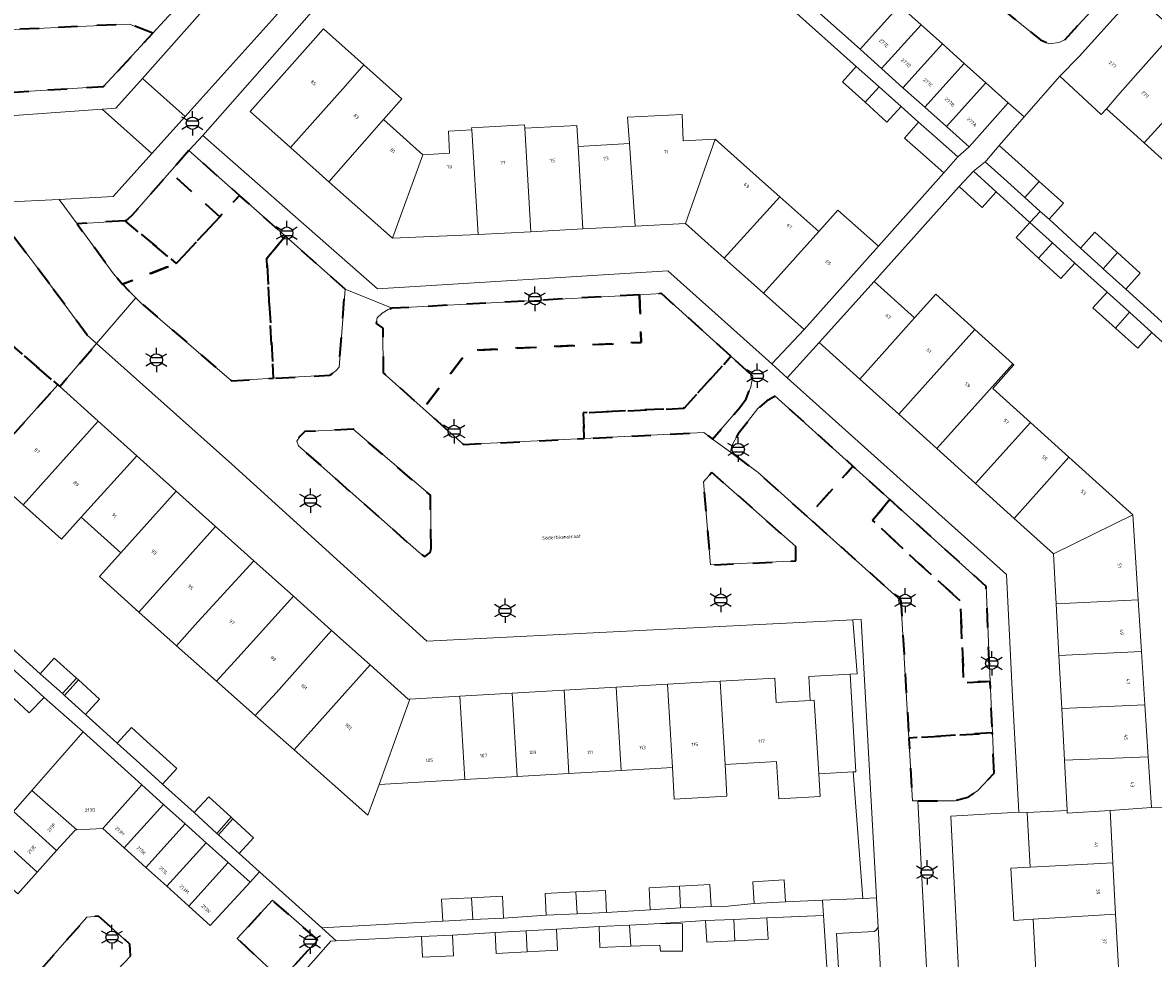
# Model space of a CAD drawing. Extents: x 105780 to 185197, y 477999 to 525027.
# Tile 93 of 256: x 106239 to 106356, y 479779 to 479876. Entities that reach past the tile are written whole.
import ezdxf
from ezdxf.enums import TextEntityAlignment as Align

# ---------------------------------------------------------------- set-up
doc = ezdxf.new("R2010")
doc.units = 0
doc.linetypes.add('XX-HIDDEN', pattern=[4, 2, -2])
for name, color, linetype, lineweight in [('B-GV-GR-MATERIAALGRENS-G', 252, 'XX-HIDDEN', 35), ('B-RO-IE-MEUBILAIR_WEGMEUBILAIR-S', 252, 'Continuous', 25), ('B-XX-KG-KADASTRAAL_BEBOUWING-G', 252, 'Continuous', 20), ('B1-WE-OG-BEBOUWING-T18', 7, 'Continuous', 18), ('B1-WE-OG-TERREIN_ERF-GV', 252, 'Continuous', 18), ('B1-WE-OG-TOPOGRAFIE-T18', 10, 'Continuous', 18), ('B1-WE-VH-VERHARDING_ASFALT-GV', 252, 'Continuous', 18), ('B1-WE-VH-VERHARDING_BETONSTRAATSTEEN-GV', 252, 'Continuous', 18), ('B1-WE-VH-VERHARDING_TEGEL-GV', 252, 'Continuous', 18)]:
    doc.layers.add(name, color=color, linetype=linetype, lineweight=lineweight)
doc.styles.add('NLCS-ISO', font='NLCS-ISO.ttf')
doc.styles.add('NLCS-ISO-M200-T18', font='NLCS-ISO.ttf', dxfattribs={"height": 0.36})

# ---------------------------------------------------------------- blocks, each defined once
blk = doc.blocks.new('B-SIE-WEG_LICHTMAST-SO')
at = {"ltscale": 0.1}
for p, q in [((0, 1.27), (0, 2.53)), ((-1.1, 0.63), (-2.19, 1.27)), ((1.1, 0.63), (2.19, 1.27)), ((-1.1, -0.63), (-2.19, -1.27)), ((0, -1.27), (0, -2.53)), ((1.1, -0.63), (2.19, -1.27))]:
    blk.add_line(p, q, dxfattribs=at)
at = {"flags": 128}
for points in [[(-1.16, 0.5), (1.16, 0.5)], [(-1.16, -0.5), (1.16, -0.5)]]:
    blk.add_lwpolyline(points, dxfattribs=at)
at = {"ltscale": 0.1}
blk.add_circle((0, 0), 1.27, dxfattribs=at)
at = {"style": 'NLCS-ISO'}
blk.add_attdef('TYPE', text='', height=1.8, dxfattribs=at).set_placement((0, 2.53), align=Align.BOTTOM_CENTER)

msp = doc.modelspace()

# ---------------------------------------------------------------- linework, layer by layer
at = {"layer": 'B-GV-GR-MATERIAALGRENS-G', "flags": 128}
for points in [[(106355.92, 479884.44), (106355.87, 479884.69), (106354.94, 479885.56), (106352.7, 479886.64), (106346.38, 479887.52), (106344.89, 479887.21), (106344.39, 479887.03), (106339.06, 479880.93), (106339.11, 479879.3), (106339.28, 479878.6), (106340.27, 479877.69), (106344.22, 479874.51), (106345.11, 479874.11), (106346.17, 479874.25), (106346.73, 479874.51), (106349.502, 479877.496), (106354.19, 479882.27), (106355.71, 479884.02)], [(106252.044, 479875.219), (106249.607, 479876.152), (106233.989, 479875.42), (106231.526, 479875.304), (106230.161, 479875.24), (106230.374, 479874.803), (106231.926, 479872.835), (106233.704, 479870.896), (106235.483, 479868.956), (106246.928, 479869.68)], [(106255.784, 479863.029), (106253.803, 479860.776), (106259.002, 479856.162), (106261.045, 479858.36)], [(106259.002, 479856.162), (106253.803, 479860.776), (106249.875, 479856.31), (106249.488, 479855.926), (106249.163, 479855.737), (106254.477, 479851.293)], [(106263.868, 479851.851), (106265.814, 479854.128), (106261.045, 479858.36), (106259.002, 479856.162), (106254.477, 479851.293), (106248.887, 479849.157), (106250.275, 479847.747), (106250.812, 479847.202), (106260.204, 479839.136), (106264.573, 479839.383)], [(106241.294, 479849.185), (106235.353, 479857.059), (106229.074, 479850.081), (106233.05, 479846.596), (106242.164, 479838.699), (106242.362, 479838.522), (106246.195, 479842.992), (106245.228, 479843.855)], [(106249.163, 479855.737), (106244.164, 479855.434), (106247.956, 479850.245), (106248.887, 479849.157), (106254.477, 479851.293)], [(106272.004, 479848.634), (106265.814, 479854.128), (106263.868, 479851.851), (106264.573, 479839.383), (106270.379, 479839.711), (106270.561, 479839.772), (106271.08, 479840.2), (106271.381, 479840.558)], [(106302.586, 479848.056), (106276.9, 479846.65), (106276.47, 479846.52), (106275.85, 479846.16), (106275.33, 479845.66), (106275.22, 479845.07), (106275.92, 479844.6), (106275.96, 479839.96), (106280.125, 479836.235), (106284.813, 479842.269), (106302.75, 479843.114)], [(106312.085, 479841.669), (106304.86, 479848.18), (106302.586, 479848.056), (106302.75, 479843.114), (106284.813, 479842.269), (106280.125, 479836.235), (106284.29, 479832.51), (106296.843, 479833.133), (106296.746, 479835.805), (106307.231, 479836.283)], [(106233.05, 479846.596), (106228.597, 479841.62), (106228.136, 479841.105), (106230.14, 479839.25), (106232.541, 479837.027), (106234.671, 479835.055), (106237.015, 479832.954), (106242.164, 479838.699)], [(106313.02, 479836.36), (106313.66, 479837.25), (106314.14, 479838.5), (106314.37, 479839.609), (106312.085, 479841.669), (106307.231, 479836.283), (106296.746, 479835.805), (106296.843, 479833.133), (106309.269, 479833.75), (106310.095, 479833.144), (106310.181, 479833.081)], [(106316.689, 479837.519), (106315.77, 479837), (106314.89, 479836.26), (106312.83, 479833.61), (106312.16, 479832.39), (106312.05, 479831.709), (106314.92, 479829.6), (106320.044, 479825.009), (106324.747, 479830.257)], [(106280.94, 479821.73), (106280.87, 479827.24), (106272.83, 479834.12), (106267.84, 479833.85), (106267.31, 479833.34), (106266.99, 479832.85), (106267.18, 479832.36), (106279.65, 479821.34), (106280.262, 479820.861), (106280.84, 479821.31)], [(106335.897, 479816.301), (106331.6, 479820.17), (106326.795, 479824.661), (106328.59, 479826.793), (106324.747, 479830.257), (106320.044, 479825.009), (106329.74, 479816.32), (106330.557, 479802.039), (106339.231, 479802.58), (106339.003, 479807.916), (106336.27, 479807.799)], [(106318.3, 479820.39), (106318.83, 479820.45), (106318.81, 479821.92), (106310.11, 479829.61), (106309.22, 479828.65), (106309.96, 479820.01)], [(106328.59, 479826.793), (106326.795, 479824.661), (106331.6, 479820.17), (106335.897, 479816.301), (106336.27, 479807.799), (106339.003, 479807.916), (106338.58, 479817.79)], [(106339.41, 479798.4), (106339.231, 479802.58), (106330.557, 479802.039), (106330.93, 479795.52), (106331.49, 479795.52), (106335.37, 479795.54), (106336.73, 479795.89), (106337.74, 479796.6)], [(106269.16, 479781.1), (106264.47, 479785.2), (106260.8, 479781.22), (106265.37, 479776.98)], [(106249.71, 479779.41), (106249.64, 479780.66), (106246.39, 479783.56), (106245.2, 479783.44), (106239.08, 479776.52), (106239.18, 479775.05), (106241.78, 479772.66), (106243.11, 479772.45)]]:
    msp.add_lwpolyline(points, close=True, dxfattribs=at)
at = {"layer": 'B-XX-KG-KADASTRAAL_BEBOUWING-G', "flags": 128}
for points in [[(106329.42, 479880.88), (106324.72, 479884.974), (106323.005, 479883.065), (106319.38, 479879.03), (106325.491, 479873.55), (106329.59, 479878.09)], [(106358.206, 479875.45), (106354.021, 479879.212), (106348.237, 479872.796), (106346.24, 479870.74), (106350.55, 479866.77), (106351.074, 479867.372), (106352.47, 479868.977)], [(106331.826, 479876.088), (106329.59, 479878.09), (106325.491, 479873.55), (106327.725, 479871.546)], [(106334.041, 479874.104), (106331.826, 479876.088), (106327.725, 479871.546), (106329.95, 479869.551)], [(106272.048, 479869.756), (106273.967, 479871.909), (106269.765, 479875.655), (106267.846, 479873.502), (106262.134, 479867.094), (106266.329, 479863.354)], [(106362.23, 479871.833), (106358.206, 479875.45), (106352.47, 479868.977), (106351.074, 479867.372), (106355.012, 479863.823), (106356.436, 479865.402)], [(106336.312, 479872.07), (106334.041, 479874.104), (106329.95, 479869.551), (106332.207, 479867.528)], [(106275.984, 479866.247), (106277.903, 479868.4), (106273.967, 479871.909), (106272.048, 479869.756), (106266.329, 479863.354), (106270.329, 479859.789)], [(106325.102, 479871.768), (106323.655, 479870.173), (106326.008, 479868.04), (106327.468, 479869.656)], [(106338.569, 479870.049), (106336.312, 479872.07), (106332.207, 479867.528), (106334.461, 479865.507)], [(106366.234, 479868.235), (106362.23, 479871.833), (106356.436, 479865.402), (106355.012, 479863.823), (106358.992, 479860.235), (106360.416, 479861.815)], [(106340.89, 479867.97), (106338.569, 479870.049), (106334.461, 479865.507), (106336.81, 479863.4)], [(106327.468, 479869.656), (106326.008, 479868.04), (106328.285, 479865.975), (106329.765, 479867.606)], [(106310.435, 479864.222), (106307.135, 479864.045), (106307, 479866.76), (106301.34, 479866.49), (106301.553, 479863.745), (106302.147, 479855.174), (106307.375, 479855.448)], [(106280.085, 479862.591), (106275.984, 479866.247), (106270.329, 479859.789), (106276.915, 479853.917)], [(106290.669, 479865.353), (106290.651, 479865.684), (106285.147, 479865.39), (106285.159, 479865.162), (106285.836, 479854.321), (106291.3, 479854.607)], [(106296.205, 479863.458), (106296.088, 479865.644), (106290.669, 479865.353), (106291.3, 479854.607), (106296.702, 479854.89)], [(106333.239, 479864.505), (106331.563, 479865.978), (106330.107, 479864.322), (106331.784, 479862.849), (106334.199, 479860.726), (106335.654, 479862.383)], [(106285.159, 479865.162), (106282.738, 479865.032), (106282.861, 479862.74), (106280.085, 479862.591), (106276.915, 479853.917), (106285.836, 479854.321)], [(106317.148, 479858.232), (106315.665, 479859.554), (106310.435, 479864.222), (106307.375, 479855.448), (106311.394, 479851.862)], [(106301.553, 479863.745), (106296.205, 479863.458), (106296.702, 479854.89), (106302.147, 479855.174)], [(106341.904, 479861.788), (106339.94, 479863.55), (106338.62, 479861.979), (106338.499, 479861.845), (106340.412, 479860.127), (106342.606, 479858.157), (106344.102, 479859.815)], [(106335.797, 479859.281), (106338.176, 479857.12), (106339.637, 479858.728), (106337.258, 479860.889)], [(106345.13, 479855.891), (106346.622, 479857.552), (106344.102, 479859.815), (106342.606, 479858.157), (106344.213, 479856.714)], [(106321.197, 479854.618), (106317.148, 479858.232), (106311.394, 479851.862), (106315.467, 479848.227)], [(106325.411, 479850.858), (106327.408, 479853.096), (106323.2, 479856.852), (106321.197, 479854.618), (106315.467, 479848.227), (106319.696, 479844.453)], [(106343.134, 479855.571), (106341.692, 479854.007), (106344.04, 479851.843), (106345.475, 479853.441)], [(106348.39, 479852.893), (106350.557, 479850.936), (106350.747, 479850.764), (106352.218, 479852.445), (106352.057, 479852.591), (106349.892, 479854.551)], [(106345.475, 479853.441), (106344.04, 479851.843), (106346.331, 479849.732), (106347.8, 479851.326)], [(106352.218, 479852.445), (106350.747, 479850.764), (106353.095, 479848.645), (106354.591, 479850.297)], [(106331.134, 479845.668), (106326.968, 479849.424), (106321.26, 479843.093), (106325.461, 479839.306)], [(106337.414, 479844.466), (106333.351, 479848.128), (106331.134, 479845.668), (106325.461, 479839.306), (106329.505, 479835.66)], [(106351.142, 479848.343), (106349.67, 479846.698), (106352.008, 479844.606), (106353.474, 479846.238)], [(106353.474, 479846.238), (106352.008, 479844.606), (106354.35, 479842.51), (106355.805, 479844.135)], [(106341.349, 479840.901), (106337.414, 479844.466), (106329.505, 479835.66), (106333.461, 479832.093)], [(106343.194, 479834.796), (106339.274, 479838.33), (106341.46, 479840.8), (106341.349, 479840.901), (106333.461, 479832.093), (106337.497, 479828.455)], [(106246.363, 479834.936), (106242.362, 479838.522), (106242.164, 479838.699), (106237.015, 479832.954), (106234.35, 479830.04), (106238.568, 479826.26)], [(106250.385, 479831.331), (106246.363, 479834.936), (106238.568, 479826.26), (106242.564, 479822.678), (106244.604, 479824.954)], [(106347.183, 479831.2), (106343.194, 479834.796), (106337.497, 479828.455), (106341.502, 479824.844)], [(106254.47, 479827.669), (106250.385, 479831.331), (106244.604, 479824.954), (106248.713, 479821.271)], [(106347.183, 479831.2), (106341.502, 479824.844), (106345.571, 479821.176), (106353.821, 479825.216)], [(106258.548, 479824.014), (106254.47, 479827.669), (106248.713, 479821.271), (106246.497, 479818.798), (106250.599, 479815.122)], [(106353.821, 479825.216), (106345.571, 479821.176), (106345.853, 479815.975), (106354.38, 479816.396)], [(106262.526, 479820.448), (106258.548, 479824.014), (106250.599, 479815.122), (106254.506, 479811.62), (106256.711, 479814.101)], [(106266.631, 479816.769), (106262.526, 479820.448), (106256.711, 479814.101), (106254.506, 479811.62), (106258.641, 479807.959), (106260.878, 479810.366)], [(106270.595, 479813.215), (106266.631, 479816.769), (106260.878, 479810.366), (106258.641, 479807.959), (106262.678, 479804.383), (106264.872, 479806.786)], [(106354.38, 479816.396), (106345.853, 479815.975), (106346.143, 479810.626), (106354.719, 479811.041)], [(106274.597, 479809.628), (106270.595, 479813.215), (106264.872, 479806.786), (106262.678, 479804.383), (106266.715, 479800.807)], [(106240.337, 479808.721), (106242.641, 479806.654), (106244.119, 479808.244), (106241.803, 479810.34)], [(106354.719, 479811.041), (106346.143, 479810.626), (106346.443, 479805.112), (106355.07, 479805.507)], [(106236.754, 479809.86), (106235.269, 479808.207), (106237.588, 479806.142), (106239.203, 479804.658), (106240.739, 479806.258), (106239.071, 479807.808)], [(106278.742, 479806.08), (106278.567, 479806.07), (106274.597, 479809.628), (106266.715, 479800.807), (106274.367, 479794.031), (106275.53, 479797.234)], [(106244.301, 479808.079), (106242.851, 479806.457), (106245.048, 479804.478), (106246.503, 479806.086)], [(106310.948, 479807.942), (106305.501, 479807.627), (106306.005, 479798.995), (106306.196, 479795.695), (106311.663, 479796.011), (106311.472, 479799.311)], [(106320.323, 479805.953), (106316.791, 479805.749), (106316.645, 479808.271), (106310.948, 479807.942), (106311.472, 479799.311), (106316.82, 479799.62), (106317.045, 479795.725), (106321.345, 479795.973), (106321.209, 479798.323), (106320.714, 479805.976)], [(106324.47, 479808.663), (106320.18, 479808.415), (106320.323, 479805.953), (106320.714, 479805.976), (106321.209, 479798.323), (106324.789, 479798.53), (106325.055, 479798.545)], [(106289.372, 479806.695), (106283.938, 479806.38), (106284.431, 479797.748), (106289.876, 479798.063)], [(106294.747, 479807.005), (106289.372, 479806.695), (106289.876, 479798.063), (106295.25, 479798.374)], [(106300.163, 479807.318), (106294.747, 479807.005), (106295.25, 479798.374), (106300.676, 479798.687)], [(106305.501, 479807.627), (106300.163, 479807.318), (106300.676, 479798.687), (106306.005, 479798.995)], [(106283.938, 479806.38), (106278.742, 479806.08), (106275.53, 479797.234), (106284.431, 479797.748)], [(106355.07, 479805.507), (106346.443, 479805.112), (106346.733, 479799.76), (106355.414, 479800.087)], [(106252.179, 479801.006), (106249.808, 479803.134), (106248.347, 479801.506), (106250.686, 479799.399), (106253.058, 479797.263), (106254.526, 479798.898), (106252.339, 479800.862)], [(106250.906, 479797.18), (106244.8, 479802.68), (106239.456, 479796.59), (106244.15, 479792.504), (106246.839, 479792.638)], [(106355.414, 479800.087), (106346.733, 479799.76), (106347.017, 479794.527), (106347.006, 479794.23), (106351.46, 479794.534), (106355.747, 479794.83)], [(106239.456, 479796.59), (106237.553, 479794.421), (106242.049, 479790.355), (106243.97, 479792.49), (106244.15, 479792.504)], [(106253.156, 479795.153), (106250.906, 479797.18), (106246.839, 479792.638), (106249.067, 479790.632)], [(106255.381, 479793.149), (106253.156, 479795.153), (106249.067, 479790.632), (106251.315, 479788.609)], [(106256.346, 479794.301), (106258.696, 479792.151), (106260.185, 479793.815), (106257.853, 479795.948)], [(106237.553, 479794.421), (106235.568, 479792.159), (106240.023, 479788.104), (106242.049, 479790.355)], [(106351.46, 479794.534), (106347.006, 479794.23), (106347.017, 479794.527), (106342.864, 479794.302), (106343.171, 479788.635), (106351.753, 479789.073)], [(106257.581, 479791.168), (106255.381, 479793.149), (106251.315, 479788.609), (106253.484, 479786.656)], [(106260.34, 479793.673), (106258.852, 479792.008), (106261.001, 479790.043), (106262.508, 479791.69)], [(106235.568, 479792.159), (106235.28, 479791.83), (106233.547, 479789.856), (106238.027, 479785.887), (106240.023, 479788.104)], [(106259.852, 479789.122), (106257.581, 479791.168), (106253.484, 479786.656), (106255.783, 479784.586)], [(106259.852, 479789.122), (106255.783, 479784.586), (106258, 479782.59), (106262.13, 479787.07)], [(106351.753, 479789.073), (106343.171, 479788.635), (106341.164, 479788.526), (106341.458, 479783.12), (106343.465, 479783.229), (106352.038, 479783.765)], [(106306.724, 479786.673), (106303.572, 479786.504), (106303.695, 479784.222), (106306.856, 479784.423)], [(106306.724, 479786.673), (106306.856, 479784.423), (106310.021, 479784.549), (106309.898, 479786.843)], [(106314.502, 479784.855), (106317.738, 479785.046), (106317.604, 479787.315), (106314.368, 479787.124)], [(106285.132, 479785.471), (106285.262, 479783.203), (106288.452, 479783.36), (106288.34, 479785.629)], [(106295.967, 479786.075), (106292.773, 479785.916), (106292.886, 479783.645), (106296.099, 479783.808)], [(106295.967, 479786.075), (106296.099, 479783.808), (106299.172, 479783.943), (106299.058, 479786.229)], [(106285.132, 479785.471), (106282.033, 479785.318), (106282.145, 479783.049), (106285.262, 479783.203)], [(106312.366, 479783.224), (106309.453, 479783.098), (106309.566, 479780.849), (106312.482, 479780.996)], [(106315.824, 479783.374), (106312.366, 479783.224), (106312.482, 479780.996), (106315.935, 479781.17)], [(106352.038, 479783.765), (106343.465, 479783.229), (106343.757, 479777.83), (106352.333, 479778.276)], [(106290.805, 479782.033), (106287.59, 479781.849), (106287.713, 479779.669), (106290.919, 479779.849)], [(106293.959, 479782.213), (106290.805, 479782.033), (106290.919, 479779.849), (106294.081, 479780.026)], [(106301.56, 479782.633), (106298.385, 479782.465), (106298.481, 479780.285), (106301.681, 479780.426)], [(106304.753, 479782.801), (106301.56, 479782.633), (106301.681, 479780.426), (106304.708, 479780.559), (106304.76, 479779.92), (106307.05, 479779.91), (106307.05, 479782.77)], [(106283.171, 479781.596), (106279.954, 479781.46), (106280.046, 479779.295), (106283.263, 479779.432)]]:
    msp.add_lwpolyline(points, close=True, dxfattribs=at)
at = {"layer": 'B1-WE-OG-TERREIN_ERF-GV', "flags": 128}
for points in [[(106273.693, 479883.267), (106257.242, 479864.605), (106275.381, 479848.686), (106305.54, 479850.55), (106316.316, 479840.886), (106319.696, 479844.453), (106315.467, 479848.227), (106311.394, 479851.862), (106307.375, 479855.448), (106302.147, 479855.174), (106296.702, 479854.89), (106291.3, 479854.607), (106285.836, 479854.321), (106276.915, 479853.917), (106270.329, 479859.789), (106266.329, 479863.354), (106262.134, 479867.094), (106267.846, 479873.502), (106269.765, 479875.655), (106273.967, 479871.909), (106277.903, 479868.4), (106275.984, 479866.247), (106280.085, 479862.591), (106282.861, 479862.74), (106282.738, 479865.032), (106285.159, 479865.162), (106285.147, 479865.39), (106290.651, 479865.684), (106290.669, 479865.353), (106296.088, 479865.644), (106296.205, 479863.458), (106301.553, 479863.745), (106301.34, 479866.49), (106307, 479866.76), (106307.135, 479864.045), (106310.435, 479864.222), (106315.665, 479859.554), (106317.148, 479858.232), (106321.197, 479854.618), (106323.2, 479856.852), (106327.408, 479853.096), (106334.199, 479860.726), (106331.784, 479862.849), (106330.107, 479864.322), (106331.563, 479865.978), (106329.765, 479867.606), (106328.285, 479865.975), (106326.008, 479868.04), (106323.655, 479870.173), (106325.102, 479871.768), (106311.451, 479883.954)], [(106233.989, 479875.42), (106249.607, 479876.152), (106252.044, 479875.219), (106253.264, 479876.541)], [(106358.992, 479860.235), (106355.012, 479863.823), (106351.074, 479867.372), (106350.55, 479866.77), (106346.24, 479870.74), (106342.543, 479866.52), (106339.94, 479863.55), (106341.904, 479861.788), (106344.102, 479859.815), (106346.622, 479857.552), (106345.13, 479855.891), (106348.39, 479852.893), (106349.892, 479854.551), (106352.057, 479852.591), (106352.218, 479852.445), (106354.591, 479850.297), (106353.095, 479848.645), (106356.417, 479845.623)], [(106359.088, 479841.172), (106355.805, 479844.135), (106354.35, 479842.51), (106352.008, 479844.606), (106349.67, 479846.698), (106351.142, 479848.343), (106347.8, 479851.326), (106346.331, 479849.732), (106344.04, 479851.843), (106341.692, 479854.007), (106343.134, 479855.571), (106339.637, 479858.728), (106338.176, 479857.12), (106335.797, 479859.281), (106326.968, 479849.424), (106331.134, 479845.668), (106333.351, 479848.128), (106337.414, 479844.466), (106341.349, 479840.901), (106341.46, 479840.8), (106339.274, 479838.33), (106343.194, 479834.796), (106347.183, 479831.2), (106353.821, 479825.216), (106354.38, 479816.396), (106354.719, 479811.041), (106355.07, 479805.507), (106355.414, 479800.087), (106355.747, 479794.83), (106360.612, 479794.912)], [(106237.011, 479811.717), (106240.337, 479808.721), (106241.803, 479810.34), (106244.119, 479808.244), (106244.301, 479808.079), (106246.503, 479806.086), (106245.048, 479804.478), (106248.347, 479801.506), (106249.808, 479803.134), (106252.179, 479801.006), (106252.339, 479800.862), (106254.526, 479798.898), (106253.058, 479797.263), (106256.346, 479794.301), (106257.853, 479795.948), (106260.185, 479793.815), (106260.34, 479793.673), (106262.508, 479791.69), (106261.001, 479790.043), (106263.118, 479788.142), (106269.59, 479782.33), (106282.145, 479783.049), (106282.033, 479785.318), (106285.132, 479785.471), (106288.34, 479785.629), (106288.452, 479783.36), (106292.886, 479783.645), (106292.773, 479785.916), (106295.967, 479786.075), (106299.058, 479786.229), (106299.172, 479783.943), (106303.695, 479784.222), (106303.572, 479786.504), (106306.724, 479786.673), (106309.898, 479786.843), (106310.021, 479784.549), (106311.105, 479784.512), (106314.502, 479784.855), (106314.368, 479787.124), (106317.604, 479787.315), (106317.738, 479785.046), (106321.581, 479785.214), (106325.778, 479785.397), (106324.789, 479798.53), (106321.209, 479798.323), (106321.345, 479795.973), (106317.045, 479795.725), (106316.82, 479799.62), (106311.472, 479799.311), (106311.663, 479796.011), (106306.196, 479795.695), (106306.005, 479798.995), (106300.676, 479798.687), (106295.25, 479798.374), (106289.876, 479798.063), (106284.431, 479797.748), (106275.53, 479797.234), (106274.367, 479794.031), (106266.715, 479800.807), (106262.678, 479804.383), (106258.641, 479807.959), (106254.506, 479811.62), (106250.599, 479815.122), (106246.497, 479818.798), (106248.713, 479821.271), (106244.604, 479824.954), (106242.564, 479822.678), (106238.568, 479826.26), (106234.35, 479830.04)], [(106237.553, 479794.421), (106239.456, 479796.59), (106244.8, 479802.68), (106240.739, 479806.258), (106239.203, 479804.658), (106237.588, 479806.142)], [(106360.612, 479794.912), (106355.747, 479794.83), (106351.46, 479794.534), (106351.753, 479789.073), (106352.038, 479783.765), (106352.333, 479778.276)], [(106343.757, 479777.83), (106343.465, 479783.229), (106341.458, 479783.12), (106341.164, 479788.526), (106343.171, 479788.635), (106342.864, 479794.302), (106341.97, 479794.35), (106334.93, 479793.94), (106336.922, 479753.666)], [(106322.714, 479768.162), (106321.69, 479783.64), (106321.686, 479783.64), (106315.824, 479783.374), (106315.935, 479781.17), (106312.482, 479780.996), (106309.566, 479780.849), (106309.453, 479783.098), (106304.753, 479782.801), (106307.05, 479782.77), (106307.05, 479779.91), (106304.76, 479779.92), (106304.708, 479780.559), (106301.681, 479780.426), (106298.481, 479780.285), (106298.385, 479782.465), (106293.959, 479782.213), (106294.081, 479780.026), (106290.919, 479779.849), (106287.713, 479779.669), (106287.59, 479781.849), (106283.171, 479781.596), (106283.263, 479779.432), (106280.046, 479779.295), (106279.954, 479781.46), (106271.072, 479780.999), (106270.52, 479780.97), (106264.38, 479773.972)]]:
    msp.add_lwpolyline(points, dxfattribs=at)
for points in [[(106341.502, 479824.844), (106337.497, 479828.455), (106333.461, 479832.093), (106329.505, 479835.66), (106325.461, 479839.306), (106321.26, 479843.093), (106317.93, 479839.44), (106340.7, 479819.02), (106341.31, 479806.37), (106341.97, 479794.35), (106342.864, 479794.302), (106347.017, 479794.527), (106346.733, 479799.76), (106346.443, 479805.112), (106346.143, 479810.626), (106345.853, 479815.975), (106345.571, 479821.176)], [(106324.73, 479814.317), (106280.51, 479812.11), (106260.24, 479830.46), (106246.195, 479842.992), (106242.362, 479838.522), (106246.363, 479834.936), (106250.385, 479831.331), (106254.47, 479827.669), (106258.548, 479824.014), (106262.526, 479820.448), (106266.631, 479816.769), (106270.595, 479813.215), (106274.597, 479809.628), (106278.567, 479806.07), (106278.742, 479806.08), (106283.938, 479806.38), (106289.372, 479806.695), (106294.747, 479807.005), (106300.163, 479807.318), (106305.501, 479807.627), (106310.948, 479807.942), (106316.645, 479808.271), (106316.791, 479805.749), (106320.323, 479805.953), (106320.18, 479808.415), (106324.47, 479808.663), (106325.181, 479808.704)], [(106325.6, 479814.36), (106324.73, 479814.317), (106325.181, 479808.704), (106324.47, 479808.663), (106325.055, 479798.545), (106324.789, 479798.53), (106325.778, 479785.397), (106327.201, 479785.459)], [(106244.301, 479808.079), (106244.119, 479808.244), (106242.641, 479806.654), (106242.851, 479806.457)], [(106260.34, 479793.673), (106260.185, 479793.815), (106258.696, 479792.151), (106258.852, 479792.008)]]:
    msp.add_lwpolyline(points, close=True, dxfattribs=at)
at = {"layer": 'B1-WE-VH-VERHARDING_ASFALT-GV', "flags": 128}
msp.add_lwpolyline([(106270.62, 479892.299), (106270.176, 479901.781), (106269.61, 479913.87), (106269.553, 479915.085), (106269.569, 479915.224), (106263.709, 479914.906), (106263.939, 479910.759), (106264.465, 479901.269), (106264.522, 479900.252), (106265.074, 479889.914), (106264.95, 479888.56), (106264.012, 479885.53), (106263.734, 479884.969), (106263.434, 479884.583), (106250.955, 479870.516), (106255.406, 479866.577), (106264.744, 479876.959), (106268.187, 479880.941), (106269.277, 479882.357), (106270.049, 479883.744), (106270.583, 479885.146), (106270.879, 479886.779)], close=True, dxfattribs=at)
at = {"layer": 'B1-WE-VH-VERHARDING_BETONSTRAATSTEEN-GV', "flags": 128}
for points in [[(106355.92, 479884.44), (106355.71, 479884.02), (106354.19, 479882.27), (106349.502, 479877.496), (106346.73, 479874.51), (106346.17, 479874.25), (106345.11, 479874.11), (106344.22, 479874.51), (106340.27, 479877.69), (106339.28, 479878.6), (106339.11, 479879.3), (106339.06, 479880.93), (106344.39, 479887.03), (106344.89, 479887.21), (106346.38, 479887.52), (106352.7, 479886.64), (106354.94, 479885.56), (106355.87, 479884.69)], [(106250.955, 479870.516), (106248.206, 479867.417), (106246.762, 479867.315), (106251.929, 479862.71), (106255.406, 479866.577)], [(106251.929, 479862.71), (106246.762, 479867.315), (106235.7, 479866.533), (106235.633, 479866.53), (106233.234, 479863.79), (106231.128, 479861.388), (106235.666, 479857.324), (106235.949, 479857.527), (106236.512, 479857.664), (106242.316, 479857.963), (106247.918, 479858.251)], [(106244.164, 479855.434), (106242.316, 479857.963), (106236.512, 479857.664), (106235.949, 479857.527), (106235.666, 479857.324), (106235.353, 479857.059), (106241.294, 479849.185), (106245.228, 479843.855), (106246.195, 479842.992), (106250.275, 479847.747), (106248.887, 479849.157), (106247.956, 479850.245)], [(106280.87, 479827.24), (106280.94, 479821.73), (106280.84, 479821.31), (106280.262, 479820.861), (106279.65, 479821.34), (106267.18, 479832.36), (106266.99, 479832.85), (106267.31, 479833.34), (106267.84, 479833.85), (106272.83, 479834.12)], [(106309.22, 479828.65), (106310.11, 479829.61), (106318.81, 479821.92), (106318.83, 479820.45), (106318.3, 479820.39), (106309.96, 479820.01)], [(106264.47, 479785.2), (106269.16, 479781.1), (106265.37, 479776.98), (106260.8, 479781.22)], [(106245.2, 479783.44), (106246.39, 479783.56), (106249.64, 479780.66), (106249.71, 479779.41), (106243.11, 479772.45), (106241.78, 479772.66), (106239.18, 479775.05), (106239.08, 479776.52)]]:
    msp.add_lwpolyline(points, close=True, dxfattribs=at)
for points in [[(106329.59, 479878.09), (106331.826, 479876.088), (106334.041, 479874.104), (106336.312, 479872.07), (106338.569, 479870.049), (106340.89, 479867.97), (106342.543, 479866.52), (106346.24, 479870.74), (106348.237, 479872.796), (106354.021, 479879.212)], [(106333.78, 479751.68), (106331.49, 479795.52), (106330.93, 479795.52), (106330.557, 479802.039), (106329.74, 479816.32), (106320.044, 479825.009), (106314.92, 479829.6), (106312.05, 479831.709), (106310.181, 479833.081), (106310.095, 479833.144), (106309.269, 479833.75), (106296.843, 479833.133), (106284.29, 479832.51), (106280.125, 479836.235), (106275.96, 479839.96), (106275.92, 479844.6), (106275.22, 479845.07), (106275.33, 479845.66), (106275.85, 479846.16), (106276.47, 479846.52), (106276.9, 479846.65), (106272.004, 479848.634), (106271.381, 479840.558), (106271.08, 479840.2), (106270.561, 479839.772), (106270.379, 479839.711), (106264.573, 479839.383), (106260.204, 479839.136), (106250.812, 479847.202), (106250.275, 479847.747), (106246.195, 479842.992), (106260.24, 479830.46), (106280.51, 479812.11), (106324.73, 479814.317), (106325.6, 479814.36), (106327.201, 479785.459), (106327.37, 479782.4), (106328.99, 479752.38)], [(106264.38, 479773.972), (106270.52, 479780.97), (106271.072, 479780.999), (106269.59, 479782.33), (106263.118, 479788.142), (106262.13, 479787.07), (106258, 479782.59), (106255.783, 479784.586), (106253.484, 479786.656), (106251.315, 479788.609), (106249.067, 479790.632), (106246.839, 479792.638), (106244.15, 479792.504), (106243.97, 479792.49), (106242.049, 479790.355), (106240.023, 479788.104), (106238.027, 479785.887)]]:
    msp.add_lwpolyline(points, dxfattribs=at)
at = {"layer": 'B1-WE-VH-VERHARDING_TEGEL-GV', "flags": 128}
for points in [[(106235.7, 479866.533), (106246.762, 479867.315), (106248.206, 479867.417), (106250.955, 479870.516), (106263.434, 479884.583), (106263.734, 479884.969), (106264.012, 479885.53), (106264.95, 479888.56), (106265.074, 479889.914), (106262.997, 479889.844), (106262.484, 479900.192), (106264.522, 479900.252), (106264.465, 479901.269), (106262.438, 479901.127), (106261.967, 479910.646), (106263.939, 479910.759), (106263.709, 479914.906), (106258.662, 479914.633), (106258.756, 479912.69), (106260.142, 479883.989), (106253.264, 479876.541), (106252.044, 479875.219), (106246.928, 479869.68), (106235.483, 479868.956)], [(106264.744, 479876.959), (106255.406, 479866.577), (106251.929, 479862.71), (106247.918, 479858.251), (106242.316, 479857.963), (106244.164, 479855.434), (106249.163, 479855.737), (106249.488, 479855.926), (106249.875, 479856.31), (106253.803, 479860.776), (106255.784, 479863.029), (106257.242, 479864.605), (106273.693, 479883.267)], [(106311.451, 479883.954), (106325.102, 479871.768), (106327.468, 479869.656), (106329.765, 479867.606), (106331.563, 479865.978), (106333.239, 479864.505), (106335.654, 479862.383), (106336.81, 479863.4), (106334.461, 479865.507), (106332.207, 479867.528), (106329.95, 479869.551), (106327.725, 479871.546), (106325.491, 479873.55), (106319.38, 479879.03)], [(106336.922, 479753.666), (106334.93, 479793.94), (106341.97, 479794.35), (106341.31, 479806.37), (106340.7, 479819.02), (106317.93, 479839.44), (106316.316, 479840.886), (106305.54, 479850.55), (106275.381, 479848.686), (106257.242, 479864.605), (106255.784, 479863.029), (106261.045, 479858.36), (106265.814, 479854.128), (106272.004, 479848.634), (106276.9, 479846.65), (106302.586, 479848.056), (106304.86, 479848.18), (106312.085, 479841.669), (106314.37, 479839.609), (106314.14, 479838.5), (106313.66, 479837.25), (106313.02, 479836.36), (106310.181, 479833.081), (106312.05, 479831.709), (106312.16, 479832.39), (106312.83, 479833.61), (106314.89, 479836.26), (106315.77, 479837), (106316.689, 479837.519), (106324.747, 479830.257), (106328.59, 479826.793), (106338.58, 479817.79), (106339.003, 479807.916), (106339.231, 479802.58), (106339.41, 479798.4), (106337.74, 479796.6), (106336.73, 479795.89), (106335.37, 479795.54), (106331.49, 479795.52), (106333.78, 479751.68)], [(106236.754, 479809.86), (106239.071, 479807.808), (106240.739, 479806.258), (106244.8, 479802.68), (106250.906, 479797.18), (106253.156, 479795.153), (106255.381, 479793.149), (106257.581, 479791.168), (106259.852, 479789.122), (106262.13, 479787.07), (106263.118, 479788.142), (106261.001, 479790.043), (106258.852, 479792.008), (106258.696, 479792.151), (106256.346, 479794.301), (106253.058, 479797.263), (106250.686, 479799.399), (106248.347, 479801.506), (106245.048, 479804.478), (106242.851, 479806.457), (106242.641, 479806.654), (106240.337, 479808.721), (106237.011, 479811.717)]]:
    msp.add_lwpolyline(points, dxfattribs=at)
for points in [[(106335.797, 479859.281), (106337.258, 479860.889), (106338.499, 479861.845), (106338.62, 479861.979), (106339.94, 479863.55), (106342.543, 479866.52), (106340.89, 479867.97), (106336.81, 479863.4), (106335.654, 479862.383), (106334.199, 479860.726), (106327.408, 479853.096), (106325.411, 479850.858), (106319.696, 479844.453), (106316.316, 479840.886), (106317.93, 479839.44), (106321.26, 479843.093), (106326.968, 479849.424)], [(106342.606, 479858.157), (106340.412, 479860.127), (106338.499, 479861.845), (106337.258, 479860.889), (106339.637, 479858.728), (106343.134, 479855.571), (106344.213, 479856.714)], [(106350.747, 479850.764), (106350.557, 479850.936), (106348.39, 479852.893), (106345.13, 479855.891), (106344.213, 479856.714), (106343.134, 479855.571), (106345.475, 479853.441), (106347.8, 479851.326), (106351.142, 479848.343), (106353.474, 479846.238), (106355.805, 479844.135), (106359.088, 479841.172), (106360.071, 479840.311), (106361.057, 479841.393), (106358.687, 479843.554), (106356.417, 479845.623), (106353.095, 479848.645)], [(106312.366, 479783.224), (106315.824, 479783.374), (106321.686, 479783.64), (106321.581, 479785.214), (106317.738, 479785.046), (106314.502, 479784.855), (106311.105, 479784.512), (106310.021, 479784.549), (106306.856, 479784.423), (106303.695, 479784.222), (106299.172, 479783.943), (106296.099, 479783.808), (106292.886, 479783.645), (106288.452, 479783.36), (106285.262, 479783.203), (106282.145, 479783.049), (106269.59, 479782.33), (106271.072, 479780.999), (106279.954, 479781.46), (106283.171, 479781.596), (106287.59, 479781.849), (106290.805, 479782.033), (106293.959, 479782.213), (106298.385, 479782.465), (106301.56, 479782.633), (106304.753, 479782.801), (106309.453, 479783.098)], [(106327.201, 479785.459), (106325.778, 479785.397), (106321.581, 479785.214), (106321.686, 479783.64), (106321.69, 479783.64), (106322.714, 479768.162), (106323.247, 479758.229), (106323.9, 479750.33), (106324.739, 479750.377), (106324.72, 479750.86), (106328.9, 479751.3), (106329.02, 479751.43), (106329.014, 479751.62), (106328.99, 479752.38), (106328.9, 479752.49), (106328.61, 479752.66), (106324.71, 479752.62), (106323.06, 479781.76), (106326.95, 479781.97), (106327.13, 479782.08), (106327.37, 479782.4)], [(106327.37, 479782.4), (106327.13, 479782.08), (106326.95, 479781.97), (106323.06, 479781.76), (106324.71, 479752.62), (106328.61, 479752.66), (106328.9, 479752.49), (106328.99, 479752.38)]]:
    msp.add_lwpolyline(points, close=True, dxfattribs=at)

# ---------------------------------------------------------------- block references
at = {"layer": 'B-RO-IE-MEUBILAIR_WEGMEUBILAIR-S', "xscale": 0.5, "yscale": 0.5, "zscale": 0.5}
for p in [(106256.146, 479865.862), (106265.945, 479854.457), (106291.726, 479847.636), (106252.405, 479841.293), (106314.816, 479839.645), (106283.336, 479833.876), (106312.846, 479831.996), (106268.416, 479826.696), (106311.026, 479816.366), (106330.166, 479816.326), (106288.616, 479815.256), (106339.166, 479809.806), (106332.446, 479788.096), (106247.796, 479781.376), (106268.366, 479780.916)]:
    msp.add_blockref('B-SIE-WEG_LICHTMAST-SO', p, dxfattribs=at)

# ---------------------------------------------------------------- texts
at = {"layer": 'B1-WE-OG-BEBOUWING-T18', "style": 'NLCS-ISO-M200-T18'}
for s, rotation, p in [('277E', 318.2, (106327.972, 479874.17)), ('277D', 318.2, (106330.255, 479872.125)), ('277', 319.7, (106351.719, 479871.961)), ('85', 318.3, (106268.727, 479870.056)), ('277C', 318.2, (106332.539, 479870.08)), ('279', 317.7, (106355.093, 479868.859)), ('277B', 318.2, (106334.807, 479868.049)), ('83', 318.9, (106273.162, 479866.579)), ('277A', 318.1, (106337.112, 479865.984)), ('81', 318.9, (106276.949, 479863.015)), ('71', 3.4, (106305.335, 479862.871)), ('77', 3.4, (106288.404, 479861.757)), ('75', 3.4, (106293.528, 479861.98)), ('73', 3.3, (106299.099, 479862.202)), ('79', 3.3, (106282.837, 479861.311)), ('69', 317.9, (106313.71, 479859.415)), ('67', 317.9, (106318.166, 479855.182)), ('65', 317.9, (106322.176, 479851.395)), ('63', 317.8, (106328.415, 479845.823)), ('61', 317.9, (106332.646, 479842.261)), ('59', 317.9, (106336.656, 479838.697)), ('57', 317.9, (106340.666, 479834.909)), ('87', 318.2, (106240.011, 479831.853)), ('55', 317.9, (106344.676, 479831.122)), ('89', 318.1, (106244.064, 479828.448)), ('53', 317.9, (106348.686, 479827.558)), ('91', 318.1, (106248.026, 479825.146)), ('93', 318.1, (106252.153, 479821.349)), ('51', 272.2, (106352.441, 479819.949)), ('95', 318.2, (106255.951, 479817.717)), ('97', 318.2, (106260.243, 479814.085)), ('49', 272.3, (106352.665, 479813.045)), ('99', 318.2, (106264.535, 479810.288)), ('47', 272.2, (106353.332, 479807.919)), ('101', 318.2, (106267.736, 479807.371)), ('103', 318.1, (106272.358, 479803.246)), ('117', 3.3, (106315.27, 479801.716)), ('45', 272.3, (106353.111, 479802.129)), ('109', 3.3, (106291.5, 479800.559)), ('111', 3.3, (106297.443, 479800.559)), ('113', 3.3, (106302.891, 479801.054)), ('115', 3.3, (106308.338, 479801.384)), ('105', 3.3, (106280.767, 479799.735)), ('107', 3.3, (106286.38, 479800.23)), ('43', 272.3, (106353.779, 479797.228)), ('213G', 2.9, (106245.53, 479794.575)), ('213F', 48, (106241.51, 479792.746)), ('213H', 318, (106248.613, 479792.387)), ('213E', 48, (106239.463, 479790.471)), ('213K', 318, (106250.838, 479790.383)), ('41', 272.3, (106349.992, 479790.99)), ('213L', 318, (106253.151, 479788.302)), ('213M', 318, (106255.307, 479786.36)), ('39', 272.3, (106350.215, 479786.089)), ('213N', 318, (106257.561, 479784.331)), ('37', 272.3, (106350.883, 479780.965))]:
    msp.add_text(s, height=0.36, rotation=rotation, dxfattribs=at).set_placement(p, align=Align.MIDDLE)
at = {"layer": 'B1-WE-OG-TOPOGRAFIE-T18', "style": 'NLCS-ISO-M200-T18'}
msp.add_text('Söderblomstraat', height=0.36, rotation=2.9, dxfattribs=at).set_placement((106294.472, 479822.911), align=Align.MIDDLE)

doc.saveas('drawing.dxf')
